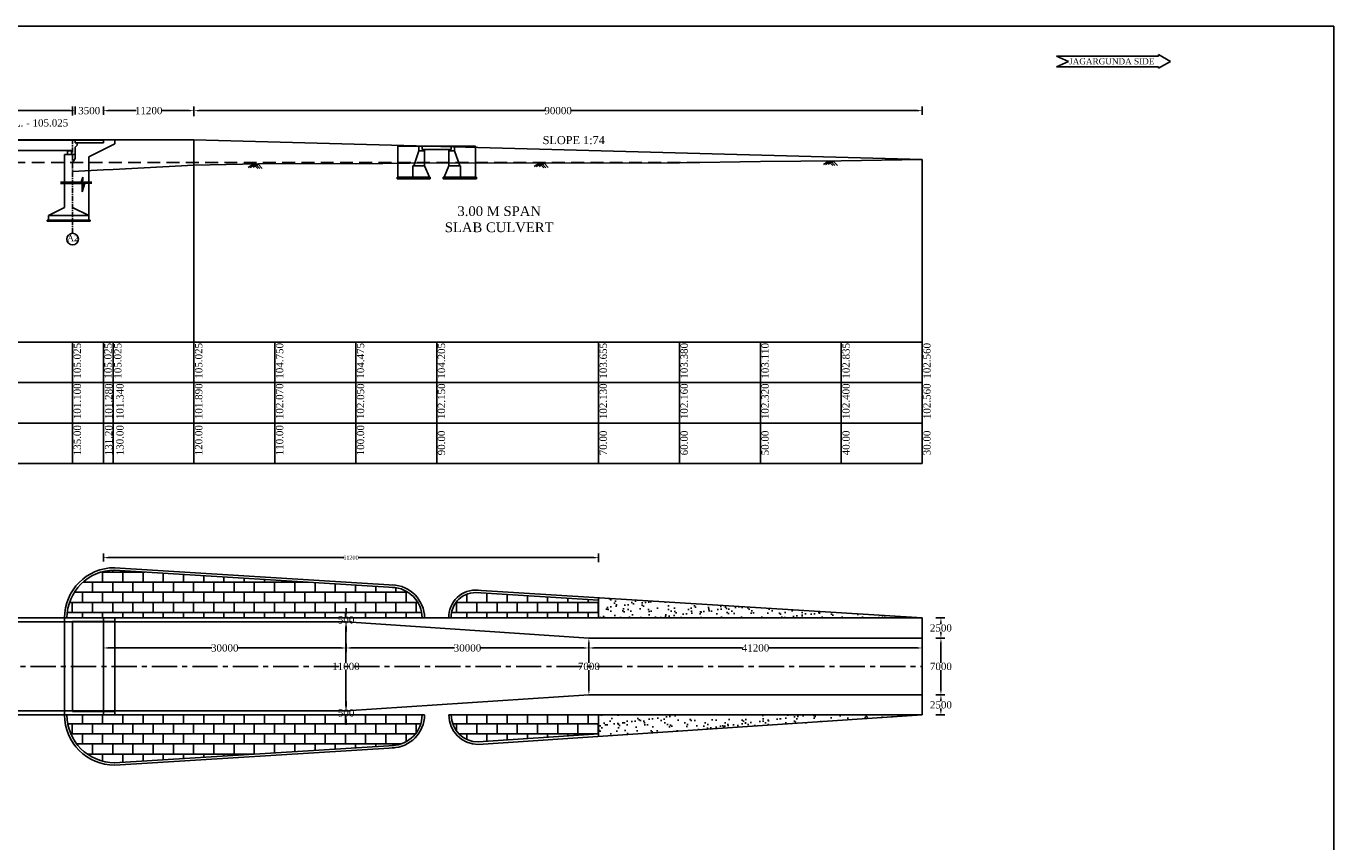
# Model space of a CAD drawing. Header units: millimetres. Extents: x 103078 to 9205504, y -104267 to 3313489.
# Tile 4 of 4: x 4176803 to 4338416, y 2834154 to 2934970. Entities that reach past the tile are written whole.
import ezdxf

# ---------------------------------------------------------------- set-up
doc = ezdxf.new("R2010")
doc.units = ezdxf.units.MM
doc.header["$LTSCALE"] = 500
doc.header["$MEASUREMENT"] = 0
for name, pattern in [('CENTER', [2, 1.25, -0.25, 0.25, -0.25]), ('HIDDEN', [0.375, 0.25, -0.125]), ('HIDDEN2', [4.7625, 3.175, -1.5875])]:
    doc.linetypes.add(name, pattern=pattern)
doc.styles.get("Standard").update_dxf_attribs({"font": 'times.ttf'})
doc.styles.add('style1', font='txt.shx', dxfattribs={"height": 1})
doc.dimstyles.get("Standard").update_dxf_attribs({"dimtxt": 400, "dimasz": 215, "dimexe": 0.18, "dimexo": 0.0625, "dimgap": 0.09, "dimtad": 0, "dimtih": 1, "dimtoh": 1, "dimdec": 0, "dimzin": 4, "dimdsep": 46, "dimtxsty": 'Standard', "dimblk": 'OPEN90', "dimcen": 0, "dimadec": 0, "dimazin": 1, "dimtfac": 1, "dimtdec": 0, "dimtix": 1, "dimtofl": 0, "dimtmove": 0, "dimatfit": 3, "dimldrblk": 'OPEN30', "dimfxl": 1, "dimtolj": 1, "dimtzin": 0, "dimarcsym": 0})
pattern_1 = [(37.5, (-1116325.5, 255343), (-50.39469, 1541.45902), [0, -1216, 0, -1360, 0, -1300]), (7.5, (-1116325.5, 255343), (1415.82136, 2257.71685), [0, -656, 0, -1096, 0, -420]), (327.5, (-1117309.5, 255343), (2491.3135, 4.52724), [0, -400, 0, -1440, 0, -1880]), (317.5, (-1117309.5, 255343), (2404.9013, 702.14045), [0, -200, 0, -944, 0, -1080])]

# ---------------------------------------------------------------- blocks, each defined once
blk = doc.blocks.new('*D113')
at = {"color": 0, "linetype": 'Continuous', "lineweight": -2, "transparency": 16777216}
for p, q in [((4182245, 2924527), (4181645, 2924527)), ((4182845, 2924050), (4182845, 2925027)), ((4186345, 2924050), (4186345, 2925027)), ((4186945, 2924527), (4187545, 2924527))]:
    blk.add_line(p, q, dxfattribs=at)
for points in [[(4182245, 2924627), (4182245, 2924427), (4182845, 2924527)], [(4186945, 2924627), (4186945, 2924427), (4186345, 2924527)]]:
    blk.add_solid(points, dxfattribs=at)
at = {"layer": 'Defpoints', "color": 0, "linetype": 'Continuous', "lineweight": -2, "transparency": 16777216}
for p in [(4186345, 2924527), (4182845, 2923350), (4186345, 2923350)]:
    blk.add_point(p, dxfattribs=at)
at = {"color": 0, "linetype": 'Continuous', "lineweight": -2, "transparency": 16777216, "insert": (4184595, 2924527), "char_height": 500, "attachment_point": 5}
blk.add_mtext('\\A1;{\\H1.8x;3500}', dxfattribs=at)
blk = doc.blocks.new('*D136')
at = {"color": 0, "linetype": 'Continuous', "lineweight": -2, "transparency": 16777216}
for p, q in [((4197545, 2923827), (4197545, 2925027)), ((4198145, 2924527), (4240934, 2924527)), ((4286945, 2924527), (4244157, 2924527)), ((4287545, 2924009), (4287545, 2925027))]:
    blk.add_line(p, q, dxfattribs=at)
for points in [[(4198145, 2924627), (4198145, 2924427), (4197545, 2924527)], [(4286945, 2924627), (4286945, 2924427), (4287545, 2924527)]]:
    blk.add_solid(points, dxfattribs=at)
at = {"layer": 'Defpoints', "color": 0, "linetype": 'Continuous', "lineweight": -2, "transparency": 16777216}
for p in [(4287545, 2924527), (4197545, 2923127), (4287545, 2923309)]:
    blk.add_point(p, dxfattribs=at)
at = {"color": 0, "linetype": 'Continuous', "lineweight": -2, "transparency": 16777216, "insert": (4242545, 2924527), "char_height": 500, "attachment_point": 5}
blk.add_mtext('\\A1;{\\H1.8x;90000}', dxfattribs=at)
blk = doc.blocks.new('*D146')
at = {"color": 0, "linetype": 'Continuous', "lineweight": -2, "transparency": 16777216}
for p, q in [((4186345, 2924007), (4186345, 2925028)), ((4186945, 2924528), (4190386, 2924528)), ((4196945, 2924528), (4193505, 2924528)), ((4197545, 2923827), (4197545, 2925028))]:
    blk.add_line(p, q, dxfattribs=at)
for points in [[(4186945, 2924628), (4186945, 2924428), (4186345, 2924528)], [(4196945, 2924628), (4196945, 2924428), (4197545, 2924528)]]:
    blk.add_solid(points, dxfattribs=at)
at = {"layer": 'Defpoints', "color": 0, "linetype": 'Continuous', "lineweight": -2, "transparency": 16777216}
for p in [(4197545, 2924528), (4186345, 2923307), (4197545, 2923127)]:
    blk.add_point(p, dxfattribs=at)
at = {"color": 0, "linetype": 'Continuous', "lineweight": -2, "transparency": 16777216, "insert": (4191945, 2924528), "char_height": 500, "attachment_point": 5}
blk.add_mtext('\\A1;{\\H1.8x;11200}', dxfattribs=at)
blk = doc.blocks.new('*D139')
at = {"color": 0, "linetype": 'Continuous', "lineweight": -2, "transparency": 16777216}
for p, q in [((4186345, 2858668), (4186345, 2857618)), ((4186945, 2858118), (4199735, 2858118)), ((4215745, 2858118), (4202956, 2858118)), ((4216345, 2858584), (4216345, 2857618))]:
    blk.add_line(p, q, dxfattribs=at)
for points in [[(4186945, 2858218), (4186945, 2858018), (4186345, 2858118)], [(4215745, 2858218), (4215745, 2858018), (4216345, 2858118)]]:
    blk.add_solid(points, dxfattribs=at)
at = {"layer": 'Defpoints', "color": 0, "linetype": 'Continuous', "lineweight": -2, "transparency": 16777216}
for p in [(4186345, 2859368), (4216345, 2859284), (4216345, 2858118)]:
    blk.add_point(p, dxfattribs=at)
at = {"color": 0, "linetype": 'Continuous', "lineweight": -2, "transparency": 16777216, "insert": (4201345, 2858118), "char_height": 500, "attachment_point": 5}
blk.add_mtext('\\A1;{\\H1.8x;30000}', dxfattribs=at)
blk = doc.blocks.new('*D149')
at = {"color": 0, "linetype": 'Continuous', "lineweight": -2, "transparency": 16777216}
for p, q in [((4216345, 2858684), (4216345, 2857618)), ((4216945, 2858118), (4229735, 2858118)), ((4245745, 2858118), (4232956, 2858118)), ((4246345, 2858634), (4246345, 2857618))]:
    blk.add_line(p, q, dxfattribs=at)
for points in [[(4216945, 2858218), (4216945, 2858018), (4216345, 2858118)], [(4245745, 2858218), (4245745, 2858018), (4246345, 2858118)]]:
    blk.add_solid(points, dxfattribs=at)
at = {"layer": 'Defpoints', "color": 0, "linetype": 'Continuous', "lineweight": -2, "transparency": 16777216}
for p in [(4216345, 2859384), (4246345, 2859334), (4246345, 2858118)]:
    blk.add_point(p, dxfattribs=at)
at = {"color": 0, "linetype": 'Continuous', "lineweight": -2, "transparency": 16777216, "insert": (4231345, 2858118), "char_height": 500, "attachment_point": 5}
blk.add_mtext('\\A1;{\\H1.8x;30000}', dxfattribs=at)
blk = doc.blocks.new('*D150')
at = {"color": 0, "linetype": 'Continuous', "lineweight": -2, "transparency": 16777216}
for p, q in [((4246345, 2858634), (4246345, 2857618)), ((4246945, 2858118), (4265318, 2858118)), ((4286945, 2858118), (4268573, 2858118)), ((4287545, 2858634), (4287545, 2857618))]:
    blk.add_line(p, q, dxfattribs=at)
for points in [[(4246945, 2858218), (4246945, 2858018), (4246345, 2858118)], [(4286945, 2858218), (4286945, 2858018), (4287545, 2858118)]]:
    blk.add_solid(points, dxfattribs=at)
at = {"layer": 'Defpoints', "color": 0, "linetype": 'Continuous', "lineweight": -2, "transparency": 16777216}
for p in [(4246345, 2859334), (4287545, 2859334), (4287545, 2858118)]:
    blk.add_point(p, dxfattribs=at)
at = {"color": 0, "linetype": 'Continuous', "lineweight": -2, "transparency": 16777216, "insert": (4266945, 2858118), "char_height": 500, "attachment_point": 5}
blk.add_mtext('\\A1;{\\H1.8x;41200}', dxfattribs=at)
blk = doc.blocks.new('*D152')
at = {"color": 0, "linetype": 'Continuous', "lineweight": -2, "transparency": 16777216}
for p, q in [((4215645, 2861335), (4215824, 2861335)), ((4216324, 2860735), (4216324, 2856292)), ((4216324, 2850935), (4216324, 2855377)), ((4215645, 2850335), (4215824, 2850335))]:
    blk.add_line(p, q, dxfattribs=at)
for points in [[(4216224, 2860735), (4216424, 2860735), (4216324, 2861335)], [(4216224, 2850935), (4216424, 2850935), (4216324, 2850335)]]:
    blk.add_solid(points, dxfattribs=at)
at = {"layer": 'Defpoints', "color": 0, "linetype": 'Continuous', "lineweight": -2, "transparency": 16777216}
for p in [(4216345, 2861335), (4216324, 2850335), (4216345, 2850335)]:
    blk.add_point(p, dxfattribs=at)
at = {"color": 0, "linetype": 'Continuous', "lineweight": -2, "transparency": 16777216, "insert": (4216324, 2855834), "char_height": 500, "attachment_point": 5}
blk.add_mtext('\\A1;{\\H1.8x;11000}', dxfattribs=at)
blk = doc.blocks.new('*D153')
at = {"color": 0, "linetype": 'Continuous', "lineweight": -2, "transparency": 16777216}
for p, q in [((4247045, 2859335), (4246845, 2859335)), ((4246345, 2858735), (4246345, 2856294)), ((4246345, 2852935), (4246345, 2855375)), ((4247045, 2852335), (4246845, 2852335))]:
    blk.add_line(p, q, dxfattribs=at)
for points in [[(4246245, 2858735), (4246445, 2858735), (4246345, 2859335)], [(4246245, 2852935), (4246445, 2852935), (4246345, 2852335)]]:
    blk.add_solid(points, dxfattribs=at)
at = {"layer": 'Defpoints', "color": 0, "linetype": 'Continuous', "lineweight": -2, "transparency": 16777216}
for p in [(4246345, 2859335), (4246345, 2852335), (4246345, 2852335)]:
    blk.add_point(p, dxfattribs=at)
at = {"color": 0, "linetype": 'Continuous', "lineweight": -2, "transparency": 16777216, "insert": (4246345, 2855834), "char_height": 500, "attachment_point": 5}
blk.add_mtext('\\A1;{\\H1.8x;7000}', dxfattribs=at)
blk = doc.blocks.new('*D141')
at = {"color": 0, "linetype": 'Continuous', "lineweight": -2, "transparency": 16777216}
for p, q in [((4289280, 2859335), (4290354, 2859335)), ((4289854, 2858735), (4289854, 2856294)), ((4289854, 2852935), (4289854, 2855375)), ((4289280, 2852335), (4290354, 2852335))]:
    blk.add_line(p, q, dxfattribs=at)
for points in [[(4289754, 2858735), (4289954, 2858735), (4289854, 2859335)], [(4289754, 2852935), (4289954, 2852935), (4289854, 2852335)]]:
    blk.add_solid(points, dxfattribs=at)
at = {"layer": 'Defpoints', "color": 0, "linetype": 'Continuous', "lineweight": -2, "transparency": 16777216}
for p in [(4288580, 2859335), (4288580, 2852335), (4289854, 2852335)]:
    blk.add_point(p, dxfattribs=at)
at = {"color": 0, "linetype": 'Continuous', "lineweight": -2, "transparency": 16777216, "insert": (4289854, 2855834), "char_height": 500, "attachment_point": 5}
blk.add_mtext('\\A1;{\\H1.8x;7000}', dxfattribs=at)
blk = doc.blocks.new('*D154')
at = {"color": 0, "linetype": 'Continuous', "lineweight": -2, "transparency": 16777216}
for p, q in [((4289217, 2861835), (4290354, 2861835)), ((4289854, 2861235), (4289854, 2861042)), ((4289217, 2859335), (4290354, 2859335)), ((4289854, 2859935), (4289854, 2860127))]:
    blk.add_line(p, q, dxfattribs=at)
for points in [[(4289754, 2861235), (4289954, 2861235), (4289854, 2861835)], [(4289754, 2859935), (4289954, 2859935), (4289854, 2859335)]]:
    blk.add_solid(points, dxfattribs=at)
at = {"layer": 'Defpoints', "color": 0, "linetype": 'Continuous', "lineweight": -2, "transparency": 16777216}
for p in [(4288517, 2861835), (4288517, 2859335), (4289854, 2859335)]:
    blk.add_point(p, dxfattribs=at)
at = {"color": 0, "linetype": 'Continuous', "lineweight": -2, "transparency": 16777216, "insert": (4289854, 2860584), "char_height": 500, "attachment_point": 5}
blk.add_mtext('\\A1;{\\H1.8x;2500}', dxfattribs=at)
blk = doc.blocks.new('*D155')
at = {"color": 0, "linetype": 'Continuous', "lineweight": -2, "transparency": 16777216}
for p, q in [((4289217, 2852335), (4290354, 2852335)), ((4289854, 2851735), (4289854, 2851542)), ((4289217, 2849835), (4290354, 2849835)), ((4289854, 2850435), (4289854, 2850627))]:
    blk.add_line(p, q, dxfattribs=at)
for points in [[(4289754, 2851735), (4289954, 2851735), (4289854, 2852335)], [(4289754, 2850435), (4289954, 2850435), (4289854, 2849835)]]:
    blk.add_solid(points, dxfattribs=at)
at = {"layer": 'Defpoints', "color": 0, "linetype": 'Continuous', "lineweight": -2, "transparency": 16777216}
for p in [(4288517, 2852335), (4288517, 2849835), (4289854, 2849835)]:
    blk.add_point(p, dxfattribs=at)
at = {"color": 0, "linetype": 'Continuous', "lineweight": -2, "transparency": 16777216, "insert": (4289854, 2851084), "char_height": 500, "attachment_point": 5}
blk.add_mtext('\\A1;{\\H1.8x;2500}', dxfattribs=at)
blk = doc.blocks.new('*D156')
at = {"color": 0, "linetype": 'Continuous', "lineweight": -2, "transparency": 16777216}
for p, q in [((4216345, 2862435), (4216345, 2863035)), ((4187045, 2861835), (4216845, 2861835)), ((4216345, 2860735), (4216345, 2860135)), ((4217024, 2861335), (4216845, 2861335))]:
    blk.add_line(p, q, dxfattribs=at)
for points in [[(4216245, 2862435), (4216445, 2862435), (4216345, 2861835)], [(4216245, 2860735), (4216445, 2860735), (4216345, 2861335)]]:
    blk.add_solid(points, dxfattribs=at)
at = {"layer": 'Defpoints', "color": 0, "linetype": 'Continuous', "lineweight": -2, "transparency": 16777216}
for p in [(4186345, 2861835), (4216324, 2861335), (4216345, 2861835)]:
    blk.add_point(p, dxfattribs=at)
at = {"color": 0, "linetype": 'Continuous', "lineweight": -2, "transparency": 16777216, "insert": (4216345, 2861584), "char_height": 500, "attachment_point": 5}
blk.add_mtext('\\A1;{\\H1.8x;500}', dxfattribs=at)
blk = doc.blocks.new('*D142')
at = {"color": 0, "linetype": 'Continuous', "lineweight": -2, "transparency": 16777216}
for p, q in [((4216345, 2850935), (4216345, 2851535)), ((4187045, 2850335), (4216845, 2850335)), ((4217024, 2849835), (4216845, 2849835)), ((4216345, 2849235), (4216345, 2848635))]:
    blk.add_line(p, q, dxfattribs=at)
for points in [[(4216245, 2850935), (4216445, 2850935), (4216345, 2850335)], [(4216245, 2849235), (4216445, 2849235), (4216345, 2849835)]]:
    blk.add_solid(points, dxfattribs=at)
at = {"layer": 'Defpoints', "color": 0, "linetype": 'Continuous', "lineweight": -2, "transparency": 16777216}
for p in [(4186345, 2850335), (4216324, 2849835), (4216345, 2850335)]:
    blk.add_point(p, dxfattribs=at)
at = {"color": 0, "linetype": 'Continuous', "lineweight": -2, "transparency": 16777216, "insert": (4216345, 2850084), "char_height": 500, "attachment_point": 5}
blk.add_mtext('\\A1;{\\H1.8x;500}', dxfattribs=at)
blk = doc.blocks.new('*D160')
at = {"color": 0, "linetype": 'Continuous', "lineweight": -2, "transparency": 16777216}
for p, q in [((4157895, 2923948), (4157895, 2925025)), ((4158495, 2924525), (4167166, 2924525)), ((4181945, 2924525), (4173275, 2924525)), ((4182545, 2923948), (4182545, 2925025))]:
    blk.add_line(p, q, dxfattribs=at)
for points in [[(4158495, 2924625), (4158495, 2924425), (4157895, 2924525)], [(4181945, 2924625), (4181945, 2924425), (4182545, 2924525)]]:
    blk.add_solid(points, dxfattribs=at)
at = {"layer": 'Defpoints', "color": 0, "linetype": 'Continuous', "lineweight": -2, "transparency": 16777216}
for p in [(4182545, 2924525), (4157895, 2923248), (4182545, 2923248)]:
    blk.add_point(p, dxfattribs=at)
at = {"color": 0, "linetype": 'Continuous', "lineweight": -2, "transparency": 16777216, "insert": (4170220, 2924525), "char_height": 500, "attachment_point": 5}
blk.add_mtext('\\A1;BRIDGE PORTION', dxfattribs=at)
blk = doc.blocks.new('*D164')
at = {"color": 0, "linetype": 'Continuous', "lineweight": -2, "transparency": 16777216}
for p, q in [((4186345, 2868814), (4186345, 2869778)), ((4186945, 2869278), (4216051, 2869278)), ((4246945, 2869278), (4217839, 2869278)), ((4247545, 2868722), (4247545, 2869778))]:
    blk.add_line(p, q, dxfattribs=at)
for points in [[(4186945, 2869378), (4186945, 2869178), (4186345, 2869278)], [(4246945, 2869378), (4246945, 2869178), (4247545, 2869278)]]:
    blk.add_solid(points, dxfattribs=at)
at = {"layer": 'Defpoints', "color": 0, "linetype": 'Continuous', "lineweight": -2, "transparency": 16777216}
for p in [(4247545, 2869278), (4186345, 2868114), (4247545, 2868022)]:
    blk.add_point(p, dxfattribs=at)
at = {"color": 0, "linetype": 'Continuous', "lineweight": -2, "transparency": 16777216, "insert": (4216945, 2869278), "char_height": 500, "attachment_point": 5}
blk.add_mtext('\\A1;61200', dxfattribs=at)

msp = doc.modelspace()

# ---------------------------------------------------------------- hatches: boundary and pattern name
at = {"linetype": 'HIDDEN'}
for points in [[(4181995.4, 2919614), (4182145.4, 2919614), (4182145.4, 2919549), (4181995.4, 2919549)], [(4182145.4, 2919614), (4182295.4, 2919614), (4182295.4, 2919549), (4182145.4, 2919549)]]:
    msp.add_hatch(color=0, dxfattribs=at).paths.add_polyline_path(points)
at = {"linetype": 'Continuous', "lineweight": -2}
h = msp.add_hatch(dxfattribs=at)
h.set_pattern_fill('BRICK', color=0, scale=5000)
h.paths.add_polyline_path([(4222292.2, 2865587.7), (4187736.2, 2867734.5, 0.4137572), (4181845.4, 2861834.5), (4225745.5, 2861834.5, 0.38356108)])
h.paths.add_polyline_path([(4215215.6, 2860729.8), (4217458.9, 2860729.8), (4217458.9, 2862451.5), (4215215.6, 2862451.5)], flags=9)
h = msp.add_hatch(dxfattribs=at)
h.set_pattern_fill('BRICK', color=0, scale=5000)
h.paths.add_polyline_path([(4247545.4, 2864018.9), (4232337, 2864963.7, 0.43009926), (4229345.4, 2861834.5), (4247545.4, 2861834.5)])
h = msp.add_hatch(dxfattribs=at)
h.set_pattern_fill('AR-SAND', color=0, scale=800)
h.set_pattern_definition(pattern_1)
h.paths.add_polyline_path([(4287545.4, 2861834.5), (4247545.4, 2864319.5), (4247545.4, 2861834.5)])
h = msp.add_hatch(dxfattribs=at)
h.set_pattern_fill('BRICK', color=0, scale=5000)
h.paths.add_polyline_path([(4225745.5, 2849834.5), (4181845.4, 2849834.5, 0.4137572), (4187736.2, 2843934.5), (4222292.2, 2846081.3, 0.38356108)])
h.paths.add_polyline_path([(4215215.6, 2849229.8), (4217458.9, 2849229.8), (4217458.9, 2850951.5), (4215215.6, 2850951.5)], flags=9)
h = msp.add_hatch(dxfattribs=at)
h.set_pattern_fill('BRICK', color=0, scale=5000)
h.paths.add_polyline_path([(4247545.4, 2849834.5), (4229345.4, 2849834.5, 0.41421356), (4232679.4, 2846500.5), (4247545.4, 2847485.3)])
h = msp.add_hatch(dxfattribs=at)
h.set_pattern_fill('AR-SAND', color=0, scale=800)
h.set_pattern_definition(pattern_1)
h.paths.add_polyline_path([(4247545.4, 2847185.1), (4287545.4, 2849834.5), (4247545.4, 2849834.5)])

# ---------------------------------------------------------------- linework, layer by layer
at = {"color": 0, "linetype": 'Continuous', "lineweight": -2}
for p, q in [((4338416, 2934970.5), (4015995.5, 2934970.5)), ((4338416, 2729139.5), (4338416, 2934970.5)), ((4304138, 2931258), (4316728.5, 2931258)), ((4304138, 2931258), (4305638, 2930608.5)), ((4305638, 2930608.5), (4304138, 2929958.5)), ((4316728.5, 2931458), (4316728.5, 2931258)), ((4316728.5, 2931458), (4318228.5, 2930608.5)), ((4318228.5, 2930608.5), (4316728.5, 2929758.5)), ((4304138, 2929958.5), (4316728.5, 2929958.5)), ((4316728.5, 2929958.5), (4316728.5, 2929758.5)), ((4197545.4, 2920939), (4170975.5, 2920939)), ((4186345.4, 2920864), (4170975.5, 2920864)), ((4182845.4, 2920564), (4182845.4, 2920864)), ((4186345.4, 2920564), (4182845.4, 2920564)), ((4183095.4, 2920264), (4183095.4, 2920564)), ((4187745.4, 2920439), (4184545.4, 2918825)), ((4186345.4, 2920564), (4186345.4, 2920939)), ((4187745.4, 2920439), (4187745.4, 2920939)), ((4197545.4, 2920939), (4197545.4, 2880914)), ((4197545.4, 2920939), (4287545.4, 2918474)), ((4182545.4, 2919614), (4171023.5, 2919614)), ((4181545.4, 2915675), (4181545.4, 2919114)), ((4181545.4, 2919114), (4182845.4, 2919114)), ((4181895.4, 2919549), (4181895.4, 2919114)), ((4182295.4, 2919614), (4181995.4, 2919614)), ((4182395.4, 2919549), (4182395.4, 2919114)), ((4183095.4, 2920264), (4182845.4, 2920014)), ((4182845.4, 2918614), (4182845.4, 2920014)), ((4184545.4, 2918825), (4184545.4, 2915675)), ((4182845.4, 2918614), (4182545.4, 2918114)), ((4224611.3, 2917708.4), (4224611.3, 2916308.4)), ((4230479.4, 2917708.4), (4230479.4, 2916308.4)), ((4287545.4, 2918474), (4287545.4, 2880914)), ((4183655.8, 2915512), (4181035, 2915512)), ((4183583, 2915675), (4181062, 2915675)), ((4181545.4, 2912570.5), (4181545.4, 2915512)), ((4183807, 2916288), (4183583, 2915675)), ((4183738, 2915737), (4183655.8, 2915512)), ((4183738, 2914481), (4183738, 2915737)), ((4184045.9, 2915560), (4183738, 2914481)), ((4183807, 2915032), (4183807, 2916288)), ((4183990.5, 2915675), (4183807, 2915032)), ((4184915.2, 2915675), (4183990.5, 2915675)), ((4184915.2, 2915560), (4184045.9, 2915560)), ((4184545.4, 2915560), (4184545.4, 2911570.5)), ((4224511.3, 2916308.4), (4224511.3, 2916108.4)), ((4230579.4, 2916308.4), (4230579.4, 2916108.4)), ((4179545.4, 2911570.5), (4181545.4, 2912570.5)), ((4182545.4, 2912570.5), (4184545.4, 2911570.5)), ((4179395.4, 2910870.5), (4179395.4, 2910970.5)), ((4184695.4, 2910970.5), (4179395.4, 2910970.5)), ((4184695.4, 2910870.5), (4179395.4, 2910870.5)), ((4184545.4, 2911570.5), (4179545.4, 2911570.5)), ((4179545.4, 2911570.5), (4179545.4, 2910970.5)), ((4184545.4, 2910970.5), (4184545.4, 2911570.5)), ((4184695.4, 2910870.5), (4184695.4, 2910970.5)), ((4287545.4, 2895914), (4172297, 2895914)), ((4182545.4, 2895914), (4182545.4, 2880914)), ((4186345.4, 2895914), (4186345.4, 2880914)), ((4187545.4, 2895914), (4187545.4, 2880914)), ((4207545.4, 2895914), (4207545.4, 2880914)), ((4217545.4, 2895914), (4217545.4, 2880914)), ((4227545.4, 2895914), (4227545.4, 2880914)), ((4247545.4, 2895914), (4247545.4, 2880914)), ((4257545.4, 2895914), (4257545.4, 2880914)), ((4267545.4, 2895914), (4267545.4, 2880914)), ((4277545.4, 2895914), (4277545.4, 2880914)), ((4287545.4, 2890914), (4172297, 2890914)), ((4287545.4, 2885914), (4172345, 2885914)), ((4287545.4, 2880914), (4172345, 2880914)), ((4187726.8, 2867735.1), (4222292.2, 2865587.7)), ((4187745.4, 2868034.5), (4222323, 2865886.4)), ((4232337, 2864963.7), (4247545.4, 2864018.9)), ((4232371, 2865262.2), (4287545.4, 2861834.5)), ((4247545.4, 2864319.5), (4247545.4, 2861834.5)), ((4172297, 2861834.5), (4287545.4, 2861834.5)), ((4172297, 2861334.5), (4216345.4, 2861334.5)), ((4181545.4, 2861834.5), (4181545.4, 2849834.5)), ((4182545.4, 2861384.5), (4182545.4, 2850284.5)), ((4182545.4, 2861384.5), (4187745.4, 2861384.5)), ((4186345.4, 2861834.5), (4186345.4, 2849834.5)), ((4187745.4, 2861834.5), (4187745.4, 2849834.5)), ((4216345.4, 2861334.5), (4246345.4, 2859334.5)), ((4287545.4, 2861834.5), (4287545.4, 2849834.5)), ((4246345.4, 2859334.5), (4287545.4, 2859334.5)), ((4246345.4, 2852334.5), (4216345.4, 2850334.5)), ((4246345.4, 2852334.5), (4287545.4, 2852334.5)), ((4172345, 2850334.5), (4216345.4, 2850334.5)), ((4172345, 2849834.5), (4226045.4, 2849834.5)), ((4182545.4, 2850284.5), (4187745.4, 2850284.5)), ((4229045.4, 2849834.5), (4287545.4, 2849834.5)), ((4232679.4, 2846200.5), (4287545.4, 2849834.5)), ((4247545.4, 2849834.5), (4247545.4, 2847185.1)), ((4187726.8, 2843933.9), (4222292.2, 2846081.3)), ((4232679.4, 2846500.5), (4247545.4, 2847485.3)), ((4232679.4, 2846200.5), (4232679.4, 2846200.2)), ((4187745.4, 2843634.5), (4222324.3, 2845782.7))]:
    msp.add_line(p, q, dxfattribs=at)
at = {"color": 0, "linetype": 'CENTER'}
msp.add_line((4182545.4, 2909366), (4182545.4, 2920939), dxfattribs=at)
at = {"color": 0, "ltscale": 5000}
msp.add_line((4182395.4, 2919549), (4181895.4, 2919549), dxfattribs=at)
at = {"color": 0, "linetype": 'HIDDEN'}
for p, q in [((4181995.4, 2919549), (4181995.4, 2919614)), ((4182145.4, 2919549), (4182145.4, 2919682)), ((4182295.4, 2919549), (4182295.4, 2919614))]:
    msp.add_line(p, q, dxfattribs=at)
at = {"color": 0, "linetype": 'Continuous', "ltscale": 10000}
for p, q in [((4222745.4, 2916308.4), (4222745.4, 2920117.3)), ((4222745.4, 2920117.3), (4232345.4, 2920117.3)), ((4225345.4, 2919543.2), (4224711.3, 2917708.4)), ((4225345.4, 2919543.2), (4225345.4, 2920117.3)), ((4225745.4, 2919743.2), (4225745.4, 2920117.3)), ((4226045.4, 2917708.4), (4226045.4, 2919743.2)), ((4229045.4, 2917708.4), (4229045.4, 2919743.2)), ((4229345.4, 2919743.2), (4229345.4, 2920117.3)), ((4229745.4, 2919543.2), (4229745.4, 2920117.3)), ((4229745.4, 2919543.2), (4230379.4, 2917708.4)), ((4232345.4, 2916308.4), (4232345.4, 2920117.3)), ((4226045.4, 2917708.4), (4224611.3, 2917708.4)), ((4226045.4, 2917708.4), (4226645.4, 2916308.4)), ((4229045.4, 2917708.4), (4228445.4, 2916308.4)), ((4230479.4, 2917708.4), (4229045.4, 2917708.4)), ((4224511.3, 2916308.4), (4222645.4, 2916308.4)), ((4222645.4, 2916108.4), (4222645.4, 2916308.4)), ((4224511.3, 2916108.4), (4222645.4, 2916108.4)), ((4226745.4, 2916308.4), (4224105.4, 2916308.4)), ((4226745.4, 2916108.4), (4224105.4, 2916108.4)), ((4226745.4, 2916108.4), (4226745.4, 2916308.4)), ((4228345.4, 2916108.4), (4228345.4, 2916308.4)), ((4232445.4, 2916308.4), (4228345.4, 2916308.4)), ((4232445.4, 2916108.4), (4228345.4, 2916108.4)), ((4232445.4, 2916108.4), (4232445.4, 2916308.4))]:
    msp.add_line(p, q, dxfattribs=at)
at = {"color": 0}
for p, q in [((4225345.4, 2919543.2), (4226045.4, 2919543.2)), ((4225745.4, 2919743.2), (4229345.4, 2919743.2)), ((4229045.4, 2919543.2), (4229745.4, 2919543.2))]:
    msp.add_line(p, q, dxfattribs=at)
at = {"color": 0, "linetype": 'HIDDEN2', "lineweight": -2}
msp.add_line((4260045.4, 2918114), (4171023.5, 2918114), dxfattribs=at)
at = {"color": 0, "linetype": 'ByBlock', "ltscale": 50}
for p, q in [((4204895.2, 2917917.6, 22717), (4204259.6, 2917504.3, 35161.6)), ((4205148.5, 2917929.8, 22580.9), (4204506.9, 2917512.6, 35145.3)), ((4205466, 2917932.8, 22717), (4204844.6, 2917528.8, 34883.6)), ((4204895.2, 2917917.6, 22717), (4205419.6, 2917366.3, 36855.5)), ((4205148.5, 2917929.8, 22580.9), (4205678, 2917373.2, 36855.5)), ((4205466, 2917932.8, 22717), (4205978.7, 2917393.8, 36539.7)), ((4240240.2, 2918024.1, 22717), (4239604.6, 2917610.8, 35161.6)), ((4240493.5, 2918036.3, 22580.9), (4239851.9, 2917619.1, 35145.3)), ((4240811, 2918039.3, 22717), (4240189.6, 2917635.3, 34883.6)), ((4240240.2, 2918024.1, 22717), (4240764.6, 2917472.8, 36855.5)), ((4240493.5, 2918036.3, 22580.9), (4241023, 2917479.7, 36855.5)), ((4240811, 2918039.3, 22717), (4241323.7, 2917500.3, 36539.7)), ((4275976.7, 2918282.6, 22717), (4275341.1, 2917869.3, 35161.6)), ((4276230, 2918294.8, 22580.9), (4275588.4, 2917877.6, 35145.3)), ((4276547.5, 2918297.8, 22717), (4275926.1, 2917893.8, 34883.6)), ((4275976.7, 2918282.6, 22717), (4276501.1, 2917731.3, 36855.5)), ((4276230, 2918294.8, 22580.9), (4276759.5, 2917738.2, 36855.5)), ((4276547.5, 2918297.8, 22717), (4277060.2, 2917758.8, 36539.7))]:
    msp.add_line(p, q, dxfattribs=at)
at = {"color": 0, "linetype": 'CENTER', "ltscale": 5}
msp.add_line((4172345, 2855834.5), (4287545.4, 2855834.5), dxfattribs=at)
at = {"color": 0, "linetype": 'Continuous', "lineweight": -2}
msp.add_lwpolyline([(4182545.4, 2917014), (4186345.4, 2917194), (4187545.4, 2917254), (4197545.4, 2917804), (4207545.4, 2917984), (4217545.4, 2917964), (4227545.4, 2918064), (4247545.4, 2918044), (4257545.4, 2918074), (4267545.4, 2918234), (4277545.4, 2918314), (4287545.4, 2918474)], dxfattribs=at)
msp.add_circle((4182545.4, 2908651.6), 714.4, dxfattribs=at)
for centre, radius, start, end in [((4187745.4, 2861834.5), 6200, 90, 180), ((4187745.4, 2861834.5), 5900, 90, 180), ((4221929.1, 2861788.8), 4116.5, 0.636665, 88.381511), ((4221932.5, 2861791.4), 3813.3, 0.446142, 88.303657), ((4232322, 2861982.5), 3280, 83.745945, 182.586251), ((4232323.6, 2861981.9), 2981.9, 83.147415, 182.832826), ((4187745.4, 2849834.5), 6200, 180, 270), ((4187745.4, 2849834.5), 5900, 180, 270), ((4221932.5, 2849877.6), 3813.3, 271.696343, 359.553858), ((4221929.8, 2849879.6), 4115.8, 271.609426, 359.372397), ((4232679.4, 2849834.5), 3634, 180, 270), ((4232679.4, 2849834.5), 3334, 180, 270)]:
    msp.add_arc(centre, radius, start, end, dxfattribs=at)

# ---------------------------------------------------------------- texts
at = {"color": 0, "insert": (4316239.6, 2930997.3, 22500), "char_height": 750, "attachment_point": 3, "style": 'style1'}
msp.add_mtext('{\\fTimes New Roman|b0|i0|c0|p18;JAGARGUNDA SIDE}', dxfattribs=at)
at = {"color": 0, "linetype": 'Continuous', "lineweight": -2, "insert": (4161315.1, 2923000), "char_height": 900, "attachment_point": 4}
msp.add_mtext('FORMATION LEVEL RL. - 105.025', dxfattribs=at)
at = {"color": 0, "insert": (4248314.1, 2921388.6), "char_height": 1000, "width": 20729.379, "attachment_point": 3}
msp.add_mtext('SLOPE 1:74', dxfattribs=at)
at = {"color": 0, "attachment_point": 1}
for s, insert, char_height in [('\\pxqc;3.00 M SPAN \\PSLAB CULVERT', (4228541.3, 2912708.6), 1200), ('A2', (4181888.7, 2909145.2), 750)]:
    msp.add_mtext(s, dxfattribs=dict(at, insert=insert, char_height=char_height))
at = {"color": 0, "char_height": 900, "attachment_point": 7, "rotation": 90}
for s, insert in [('105.025', (4183596, 2891397.4)), ('105.025', (4187396, 2891397.4)), ('105.025', (4188596, 2891397.4)), ('105.025', (4198596, 2891397.4)), ('104.750', (4208596, 2891397.4)), ('104.475', (4218596, 2891397.4)), ('104.205', (4228596, 2891397.4)), ('103.655', (4248596, 2891397.4)), ('103.380', (4258596, 2891397.4)), ('103.110', (4268596, 2891397.4)), ('102.835', (4278596, 2891397.4)), ('102.560', (4288596, 2891397.4)), ('101.100', (4183596, 2886397.4)), ('101.280', (4187470.5, 2886397.4)), ('101.340', (4188861, 2886397.4)), ('101.890', (4198596, 2886397.4)), ('102.070', (4208596, 2886397.4)), ('102.050', (4218596, 2886397.4)), ('102.150', (4228596, 2886397.4)), ('102.130', (4248596, 2886397.4)), ('102.160', (4258596, 2886397.4)), ('102.320', (4268596, 2886397.4)), ('102.400', (4278596, 2886397.4)), ('102.560', (4288596, 2886397.4)), ('135.00', (4183596, 2881925.7)), ('131.20', (4187470.5, 2881925.7)), ('130.00', (4188861, 2881925.7)), ('120.00', (4198596, 2881925.7)), ('110.00', (4208596, 2881925.7)), ('100.00', (4218596, 2881925.7)), ('90.00', (4228596, 2881925.7)), ('70.00', (4248596, 2881925.7)), ('60.00', (4258596, 2881925.7)), ('50.00', (4268596, 2881925.7)), ('40.00', (4278596, 2881925.7)), ('30.00', (4288596, 2881925.7))]:
    msp.add_mtext(s, dxfattribs=dict(at, insert=insert))

# ---------------------------------------------------------------- dimensions: what is measured, and where the dimension line sits
at = {"color": 0, "linetype": 'Continuous', "lineweight": -2}
for base, p1, p2, text, picture, middle in [((4182545.4, 2924525), (4157895.4, 2923248.5), (4182545.4, 2923248.5), 'BRIDGE PORTION', '*D160', (4170220.4, 2924525)), ((4186345.4, 2924527.5), (4182845.4, 2923350), (4186345.4, 2923350), '{\\H1.8x;<>}', '*D113', (4184595.4, 2924527.5)), ((4197545.4, 2924527.5), (4186345.4, 2923307), (4197545.4, 2923127), '{\\H1.8x;<>}', '*D146', (4191945.4, 2924527.5)), ((4287545.4, 2924527.5), (4197545.4, 2923127), (4287545.4, 2923309), '{\\H1.8x;<>}', '*D136', (4242545.4, 2924527.5)), ((4216345.4, 2858118.5), (4186345.4, 2859368), (4216345.4, 2859284), '{\\H1.8x;<>}', '*D139', (4201345.4, 2858118.5)), ((4246345.4, 2858118.5), (4216345.4, 2859384), (4246345.4, 2859334.5), '{\\H1.8x;<>}', '*D149', (4231345.4, 2858118.5)), ((4287545.4, 2858118.5), (4246345.4, 2859334.5), (4287545.4, 2859334.5), '{\\H1.8x;<>}', '*D150', (4266945.4, 2858118.5))]:
    dim = msp.add_linear_dim(base=base, p1=p1, p2=p2, text=text, dimstyle='Standard', override={"dimtxt": 500, "dimasz": 600, "dimexe": 500, "dimexo": 700, "dimfxl": 300}, dxfattribs=at)
    dim.commit()
    dim.dimension.update_dxf_attribs({"geometry": picture, "text_midpoint": middle})
dim = msp.add_linear_dim(base=(4247545.4, 2869277.5), p1=(4186345.4, 2868114.5), p2=(4247545.4, 2868022), dimstyle='Standard', override={"dimtxt": 500, "dimasz": 600, "dimexe": 500, "dimexo": 700, "dimfxl": 300}, dxfattribs=at)
dim.commit()
dim.dimension.update_dxf_attribs({"geometry": '*D164', "text_midpoint": (4216945.4, 2869277.5)})
for base, p1, p2, picture, middle in [((4216345.4, 2861834.5), (4216324, 2861334.5), (4186345.4, 2861834.5), '*D156', (4216345.4, 2861584.5)), ((4216324, 2850334.5), (4216345.4, 2861334.5), (4216345.4, 2850334.5), '*D152', (4216324, 2855834.5)), ((4289854, 2859334.5), (4288516.9, 2861834.5), (4288516.9, 2859334.5), '*D154', (4289854, 2860584.5)), ((4246345.4, 2852334.5), (4246345.4, 2859334.5), (4246345.4, 2852334.5), '*D153', (4246345.4, 2855834.5)), ((4289854, 2852334.5), (4288580.4, 2859334.5), (4288580.4, 2852334.5), '*D141', (4289854, 2855834.5)), ((4216345.4, 2850334.5), (4216324, 2849834.5), (4186345.4, 2850334.5), '*D142', (4216345.4, 2850084.5)), ((4289854, 2849834.5), (4288516.9, 2852334.5), (4288516.9, 2849834.5), '*D155', (4289854, 2851084.5))]:
    dim = msp.add_linear_dim(base=base, p1=p1, p2=p2, angle=90, text='{\\H1.8x;<>}', dimstyle='Standard', override={"dimtxt": 500, "dimasz": 600, "dimexe": 500, "dimexo": 700, "dimfxl": 300}, dxfattribs=at)
    dim.commit()
    dim.dimension.update_dxf_attribs({"geometry": picture, "text_midpoint": middle})

# ---------------------------------------------------------------- leaders
at = {"color": 0, "linetype": 'Continuous', "lineweight": -2, "annotation_type": 0, "has_hookline": 1, "hookline_direction": 0, "text_width": 20118.6}
msp.add_leader([(4160222, 2920995.5), (4160222, 2923000), (4161315, 2923000)], dimstyle='Standard', override={"dimtxt": 750, "dimasz": 500, "dimexe": 500, "dimexo": 700, "dimfxl": 300}, dxfattribs=at)

doc.saveas('drawing.dxf')
